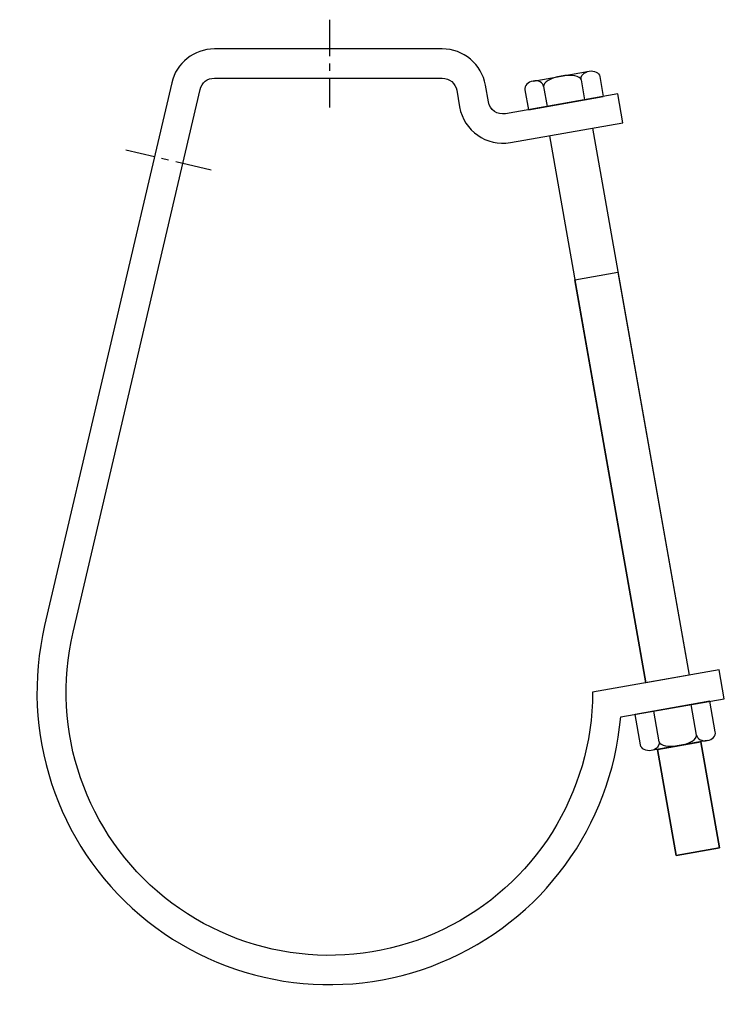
# Model space of a CAD drawing. Extents: x 12 to 200, y 6 to 268.
import ezdxf

# ---------------------------------------------------------------- set-up
doc = ezdxf.new("R2010")
doc.units = 0
doc.header["$MEASUREMENT"] = 0
doc.linetypes.add('AI9-LTYPE1', pattern=[15.606998, 9.754373, -1.950875, 1.950875, -1.950875])
doc.layers.get('0').update_dxf_attribs({"linetype": 'CONTINUOUS'})

# ---------------------------------------------------------------- blocks, each defined once
blk = doc.blocks.new('AI9-BLK2')
at = {"color": 7}
for p, q in [((9.25, 6.61), (-10.71, 3.09)), ((5.7, -2.44), (4.26, 5.73)), ((10.69, -1.56), (9.25, 6.61)), ((-9.27, -5.08), (-10.71, 3.09)), ((-4.28, -4.2), (-5.72, 3.97)), ((8.54, -3.92), (-6.44, -6.56))]:
    blk.add_line(p, q, dxfattribs=at)
for points in [[(-4.28, -4.2), (-4.1, -5.26), (-1.71, -5.72), (1.05, -5.24), (3.8, -4.75), (5.89, -3.5), (5.7, -2.44)], [(5.7, -2.44), (5.89, -3.5), (7.16, -4.16), (8.54, -3.92), (9.91, -3.67), (10.88, -2.62), (10.69, -1.56)], [(-4.28, -4.2), (-4.1, -5.26), (-5.06, -6.32), (-6.44, -6.56), (-7.82, -6.8), (-9.09, -6.14), (-9.27, -5.08)]]:
    blk.add_open_spline(points, degree=3, knots=[0, 0, 0, 0, 1, 1, 1, 2, 2, 2, 2], dxfattribs=at)
blk = doc.blocks.new('AI9-BLK1')
at = {"color": 7}
for p, q in [((-8.28, 2.48), (6.69, 5.12)), ((4.54, 2.76), (5.47, -2.53)), ((9.53, 3.64), (10.46, -1.65)), ((-10.44, 0.12), (-9.51, -5.17)), ((-5.45, 1), (-4.51, -4.29)), ((-9.51, -5.17), (10.46, -1.65))]:
    blk.add_line(p, q, dxfattribs=at)
for points in [[(4.54, 2.76), (4.35, 3.82), (5.32, 4.87), (6.69, 5.12), (8.07, 5.36), (9.34, 4.7), (9.53, 3.64)], [(-5.45, 1), (-5.63, 2.06), (-6.9, 2.72), (-8.28, 2.48), (-9.66, 2.23), (-10.62, 1.18), (-10.44, 0.12)], [(4.54, 2.76), (4.35, 3.82), (1.96, 4.28), (-0.79, 3.8), (-3.55, 3.31), (-5.63, 2.06), (-5.45, 1)]]:
    blk.add_open_spline(points, degree=3, knots=[0, 0, 0, 0, 1, 1, 1, 2, 2, 2, 2], dxfattribs=at)

msp = doc.modelspace()

# ---------------------------------------------------------------- linework, layer by layer
at = {"color": 253, "linetype": 'AI9-LTYPE1'}
for p, q in [((94.27, 268.46), (94.27, 245.05)), ((62.76, 228.28), (39.96, 233.62))]:
    msp.add_line(p, q, dxfattribs=at)
at = {"color": 7}
for p, q in [((164.51, 239.54), (190.26, 93.53)), ((152.98, 237.51), (178.73, 91.49)), ((159.76, 199.08), (171.28, 201.11))]:
    msp.add_line(p, q, dxfattribs=at)
for points in [[(190.26, 93.53), (178.73, 91.49), (159.76, 199.08), (171.28, 201.11)], [(198.39, 47.42), (186.86, 45.38), (181.86, 73.72), (193.39, 75.75)]]:
    msp.add_lwpolyline(points, close=True, dxfattribs=at)
msp.add_lwpolyline([(181.86, 73.72), (186.86, 45.38), (198.39, 47.42), (193.39, 75.75)], dxfattribs=at)
msp.add_open_spline([(172.57, 240.96), (172.57, 240.96), (142.59, 235.68), (142.59, 235.68), (136.23, 234.55), (130.16, 238.8), (129.03, 245.17), (129.03, 245.17), (128.25, 249.63), (128.25, 249.63), (127.92, 251.5), (126.3, 252.86), (124.4, 252.86), (124.4, 252.86), (63.59, 252.86), (63.59, 252.86), (61.77, 252.86), (60.2, 251.61), (59.79, 249.84), (59.79, 249.84), (25.88, 104.99), (25.88, 104.99), (19.72, 78.68), (29.21, 51.16), (50.27, 34.24), (71.34, 17.31), (100.25, 13.97), (124.62, 25.65), (148.99, 37.33), (164.5, 61.96), (164.5, 88.98), (164.5, 88.98), (198.32, 94.95), (198.32, 94.95), (198.32, 94.95), (199.67, 87.26), (199.67, 87.26), (199.67, 87.26), (172.02, 82.39), (172.02, 82.39), (169.55, 53.26), (151, 27.95), (123.97, 16.82), (96.94, 5.7), (65.95, 10.61), (43.69, 29.56), (21.43, 48.5), (11.62, 78.3), (18.28, 106.77), (18.28, 106.77), (52.19, 251.62), (52.19, 251.62), (53.43, 256.92), (58.15, 260.66), (63.59, 260.66), (63.59, 260.66), (124.4, 260.66), (124.4, 260.66), (130.08, 260.66), (134.94, 256.58), (135.93, 250.99), (135.93, 250.99), (136.72, 246.52), (136.72, 246.52), (137.09, 244.4), (139.12, 242.99), (141.24, 243.36), (141.24, 243.36), (171.22, 248.65), (171.22, 248.65), (171.22, 248.65), (172.57, 240.96), (172.57, 240.96)], degree=3, knots=[0, 0, 0, 0, 1, 1, 1, 2, 2, 2, 3, 3, 3, 4, 4, 4, 5, 5, 5, 6, 6, 6, 7, 7, 7, 8, 8, 8, 9, 9, 9, 10, 10, 10, 11, 11, 11, 12, 12, 12, 13, 13, 13, 14, 14, 14, 15, 15, 15, 16, 16, 16, 17, 17, 17, 18, 18, 18, 19, 19, 19, 20, 20, 20, 21, 21, 21, 22, 22, 22, 23, 23, 23, 24, 24, 24, 24], dxfattribs=at)

# ---------------------------------------------------------------- block references
for name, p in [('AI9-BLK1', (156.91, 249.62)), ('AI9-BLK2', (186.58, 79.98))]:
    msp.add_blockref(name, p, dxfattribs=at)

doc.saveas('drawing.dxf')
